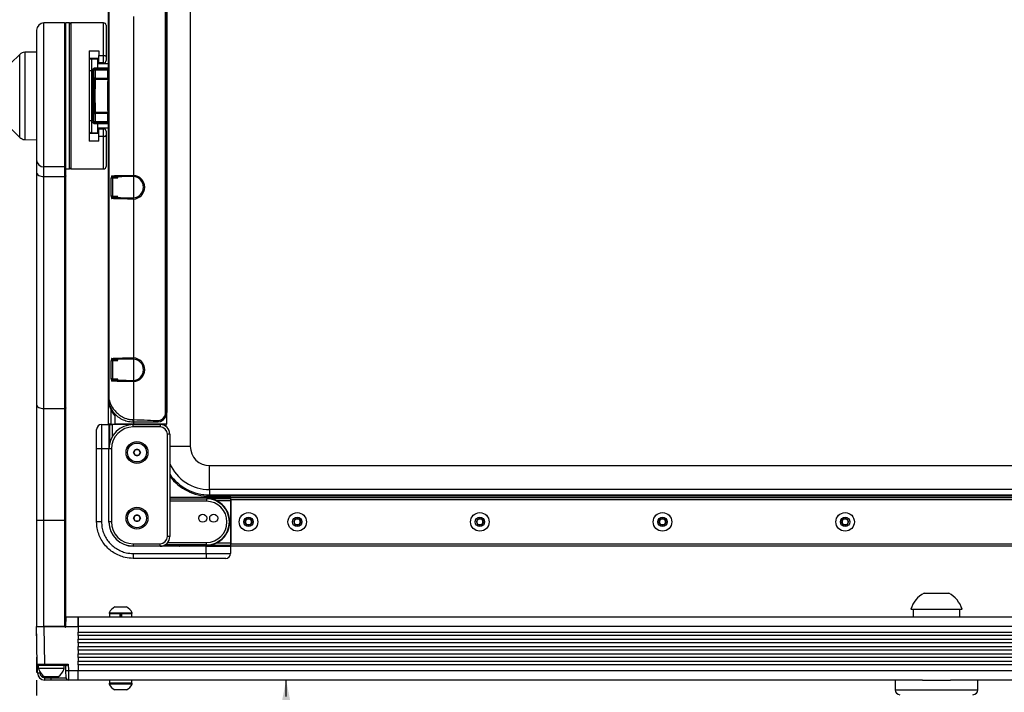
# Model space of a CAD drawing. Header units: millimetres. Extents: x 9 to 583, y 10 to 410.
# Tile 59 of 122: x 54 to 135, y 279 to 334. Entities that reach past the tile are written whole.
import ezdxf

# ---------------------------------------------------------------- set-up
doc = ezdxf.new("R2010")
doc.units = ezdxf.units.MM
doc.linetypes.add('HIDDEN', pattern=[1.905, 1.27, -0.635])
doc.layers.add('DEFAULT_2', color=5, linetype='HIDDEN')
doc.styles.add('SLDTEXTSTYLE0', font='TXT', dxfattribs={"width": 0.605})
doc.dimstyles.new('SLDDIMSTYLE0', dxfattribs={"dimtxt": 5, "dimasz": 3, "dimexe": 0, "dimexo": 0.0625, "dimgap": 1.25, "dimtad": 1, "dimlfac": 5, "dimrnd": 1e-09, "dimzin": 12, "dimdsep": 46, "dimtxsty": 'SLDTEXTSTYLE0', "dimsah": 1, "dimcen": 0.09, "dimadec": 0, "dimazin": 3, "dimtfac": 1, "dimtofl": 0, "dimtmove": 0, "dimatfit": 3, "dimfxl": 0, "dimfrac": 2, "dimtolj": 1, "dimtzin": 12, "dimarcsym": 0})

# ---------------------------------------------------------------- blocks, each defined once
blk = doc.blocks.new('_D_11')
at = {"layer": 'DEFAULT_2'}
for p, q in [((76.286, 255.713), (76.286, 279.913)), ((126.896, 255.713), (75.286, 255.713))]:
    blk.add_line(p, q, dxfattribs=at)
for points in [[(76.286, 279.913), (75.686, 276.913), (76.886, 276.913)], [(76.286, 255.713), (76.886, 258.713), (75.686, 258.713)]]:
    blk.add_solid(points, dxfattribs=at)
at = {"layer": 'DEFAULT_2', "insert": (69.84, 262.663), "char_height": 5, "attachment_point": 1, "rotation": 90, "style": 'SLDTEXTSTYLE0'}
blk.add_mtext('121', dxfattribs=at)
blk = doc.blocks.new('_D_12')
at = {"layer": 'DEFAULT_2'}
for p, q in [((55.796, 283.713), (55.796, 244.713)), ((203.596, 283.713), (203.596, 244.713)), ((55.796, 245.713), (203.596, 245.713))]:
    blk.add_line(p, q, dxfattribs=at)
for points in [[(55.796, 245.713), (58.796, 245.113), (58.796, 246.313)], [(203.596, 245.713), (200.596, 246.313), (200.596, 245.113)]]:
    blk.add_solid(points, dxfattribs=at)
at = {"layer": 'DEFAULT_2', "insert": (123.967, 252.158), "char_height": 5, "attachment_point": 1, "style": 'SLDTEXTSTYLE0'}
blk.add_mtext('739', dxfattribs=at)

msp = doc.modelspace()

# ---------------------------------------------------------------- linework, layer by layer
at = {"color": 7, "linetype": 'Continuous', "lineweight": 25}
for p, q in [((68.4145, 356.7131), (68.4145, 299.1131)), ((61.6958, 300.9531), (61.6958, 354.8731)), ((66.4958, 300.9531), (66.4958, 354.8731)), ((66.3817, 301.9169), (66.3817, 353.9093)), ((66.4817, 353.9093), (66.4817, 301.9169)), ((61.7158, 302.9531), (61.7158, 352.8731)), ((61.7461, 302.9531), (61.7461, 352.8731)), ((66.4941, 302.9479), (66.4941, 352.8783)), ((63.7449, 334.441), (63.7449, 321.3852)), ((55.7958, 333.3131), (55.7958, 322.6643)), ((58.0958, 333.9131), (56.3958, 333.9131)), ((58.4958, 333.9131), (58.1958, 333.9131)), ((58.1958, 321.9759), (58.1958, 333.9131)), ((58.4958, 321.9131), (58.4958, 333.9131)), ((61.2958, 333.9131), (58.5958, 333.9131)), ((61.4958, 333.7131), (61.4958, 331.129)), ((60.0958, 331.6256), (60.8958, 331.6256)), ((60.0958, 331.6256), (60.0958, 324.2006)), ((60.8958, 331.6256), (60.8958, 331.2399)), ((54.403, 331.3204), (53.6747, 330.592)), ((55.7958, 331.5131), (54.8168, 331.496)), ((60.8958, 330.9781), (60.0958, 330.9781)), ((60.2958, 330.9631), (60.2958, 329.9631)), ((60.2958, 330.9631), (60.7958, 330.9631)), ((60.7958, 330.9631), (60.7958, 330.2118)), ((60.8958, 331.2399), (61.2958, 331.2399)), ((60.8958, 330.6181), (60.8958, 331.2399)), ((61.2958, 330.6181), (61.2958, 331.2399)), ((61.4958, 331.129), (61.4958, 330.8181)), ((60.2958, 329.9631), (60.0958, 329.9631)), ((60.2958, 329.9631), (60.2958, 325.8631)), ((60.4268, 329.9631), (60.2958, 329.9631)), ((60.4268, 325.8631), (60.4268, 329.9631)), ((60.4268, 329.9631), (60.4668, 329.9631)), ((60.4668, 329.9631), (60.4668, 325.8631)), ((60.5045, 330.0247), (60.4669, 330.0624)), ((60.5045, 329.3588), (60.5045, 330.0247)), ((60.6045, 330.0247), (60.5045, 330.0247)), ((60.5673, 330.2118), (60.7958, 330.2118)), ((60.5673, 330.2118), (60.5673, 330.1619)), ((60.7958, 330.1619), (60.5673, 330.1619)), ((60.5673, 330.1619), (60.6045, 330.1247)), ((60.6045, 330.1247), (61.6342, 330.1247)), ((60.6045, 330.0247), (60.6045, 330.1247)), ((60.6045, 330.0247), (60.6045, 329.3588)), ((61.6342, 330.0247), (60.6045, 330.0247)), ((60.7958, 330.5631), (61.6958, 330.5631)), ((60.7958, 330.2185), (61.5973, 330.2185)), ((60.7958, 330.2118), (60.7958, 330.1619)), ((60.7958, 330.1619), (60.7958, 330.1615)), ((61.5973, 330.1615), (60.7958, 330.1615)), ((61.2958, 330.6181), (60.8958, 330.6181)), ((61.5973, 330.2185), (61.5973, 330.1615)), ((61.6342, 330.1247), (61.5973, 330.1615)), ((61.6342, 330.1247), (61.6342, 330.0247)), ((61.6342, 329.3588), (61.6342, 330.0247)), ((60.6045, 329.3588), (60.5045, 329.3588)), ((60.6045, 329.2624), (60.6045, 329.3588)), ((60.6045, 329.3588), (61.6342, 329.3588)), ((61.6342, 329.2624), (60.6045, 329.2624)), ((61.6342, 329.3588), (61.6342, 329.2624)), ((60.5045, 325.8015), (60.5045, 326.4674)), ((60.5045, 326.4674), (60.6045, 326.4674)), ((60.6045, 326.5638), (61.6342, 326.5638)), ((60.6045, 326.5638), (60.6045, 326.4674)), ((60.6045, 326.4674), (60.6045, 325.8015)), ((61.6342, 326.4674), (60.6045, 326.4674)), ((61.6342, 326.4674), (61.6342, 326.5638)), ((61.6342, 325.8015), (61.6342, 326.4674)), ((53.6747, 325.2342), (54.403, 324.5058)), ((60.2958, 325.8631), (60.0958, 325.8631)), ((60.2958, 325.8631), (60.2958, 324.8631)), ((60.2958, 325.8631), (60.4268, 325.8631)), ((60.4268, 325.8631), (60.4668, 325.8631)), ((60.4669, 325.7639), (60.5045, 325.8015)), ((60.5045, 325.8015), (60.6045, 325.8015)), ((60.6045, 325.7015), (60.5673, 325.6643)), ((60.5673, 325.6144), (60.5673, 325.6643)), ((60.5673, 325.6643), (60.7958, 325.6643)), ((60.7958, 325.6144), (60.5673, 325.6144)), ((60.6045, 325.7015), (60.6045, 325.8015)), ((60.6045, 325.8015), (61.6342, 325.8015)), ((61.6342, 325.7015), (60.6045, 325.7015)), ((60.7958, 325.6647), (61.5973, 325.6647)), ((60.7958, 325.6647), (60.7958, 325.6643)), ((60.7958, 325.6643), (60.7958, 325.6144)), ((60.7958, 325.6144), (60.7958, 324.8631)), ((61.5973, 325.6077), (60.7958, 325.6077)), ((61.6958, 325.2631), (60.7958, 325.2631)), ((60.8958, 324.5863), (60.8958, 325.2081)), ((60.8958, 325.2081), (61.2958, 325.2081)), ((61.2958, 324.5863), (61.2958, 325.2081)), ((61.5973, 325.6647), (61.6342, 325.7015)), ((61.5973, 325.6647), (61.5973, 325.6077)), ((61.6342, 325.8015), (61.6342, 325.7015)), ((54.8168, 324.3302), (55.7958, 324.3131)), ((60.0958, 324.8481), (60.8958, 324.8481)), ((60.7958, 324.8631), (60.2958, 324.8631)), ((60.8958, 324.2006), (60.8958, 324.5863)), ((61.2958, 324.5863), (60.8958, 324.5863)), ((61.4958, 325.0081), (61.4958, 324.6972)), ((61.4958, 324.6972), (61.4958, 322.1131)), ((60.8958, 324.2006), (60.0958, 324.2006)), ((55.7958, 322.6643), (55.7958, 321.6284)), ((58.0958, 322.0811), (56.3958, 322.0811)), ((56.3958, 321.2843), (56.3958, 322.0811)), ((58.0958, 322.0811), (58.0958, 321.2843)), ((58.1958, 321.3416), (58.1958, 321.9759)), ((58.1958, 321.9131), (58.4958, 321.9131)), ((58.5958, 321.9131), (61.2958, 321.9131)), ((55.7958, 321.6284), (55.7958, 302.5655)), ((56.3958, 321.2843), (58.0958, 321.2843)), ((56.3958, 302.2214), (56.3958, 321.2843)), ((58.0958, 321.2843), (58.0958, 302.2214)), ((58.1958, 302.2788), (58.1958, 321.3416)), ((61.9254, 319.6782), (61.9254, 321.148)), ((62.0231, 321.148), (61.9254, 321.148)), ((62.0231, 321.148), (62.0231, 319.6782)), ((62.0693, 321.248), (62.4829, 321.248)), ((63.7399, 321.2853), (63.6958, 321.2864)), ((62.0231, 319.6782), (61.9254, 319.6782)), ((62.4829, 319.5782), (62.0693, 319.5782)), ((63.6958, 319.5398), (63.7399, 319.5409)), ((63.7449, 319.441), (63.7449, 306.3852)), ((61.9254, 304.6782), (61.9254, 306.148)), ((62.0231, 306.148), (61.9254, 306.148)), ((62.0231, 306.148), (62.0231, 304.6782)), ((62.0693, 306.248), (62.4829, 306.248)), ((63.7399, 306.2853), (63.6958, 306.2864)), ((62.0231, 304.6782), (61.9254, 304.6782)), ((62.4829, 304.5782), (62.0693, 304.5782)), ((63.6958, 304.5398), (63.7399, 304.5409)), ((63.7449, 304.441), (63.7449, 301.3139)), ((55.7958, 302.5655), (55.7958, 293.0442)), ((61.7158, 302.9531), (61.7461, 302.9531)), ((66.4976, 302.5001), (66.4941, 302.9479)), ((66.4976, 301.9009), (66.4976, 302.5001)), ((56.3958, 302.2214), (58.0958, 302.2214)), ((56.3958, 293.0442), (56.3958, 302.2214)), ((58.0958, 302.2214), (58.0958, 293.0442)), ((58.1958, 293.0442), (58.1958, 302.2788)), ((66.4817, 301.9169), (66.3817, 301.9169)), ((66.4817, 301.9169), (66.4976, 301.9009)), ((61.1247, 300.9131), (61.1247, 298.9131)), ((61.1247, 300.9131), (61.7285, 300.9131)), ((61.6958, 300.9131), (61.6958, 300.9531)), ((61.8958, 300.9531), (61.6958, 300.9531)), ((61.7285, 300.9131), (61.7285, 298.9131)), ((61.7285, 300.9131), (61.8022, 300.9131)), ((61.8022, 299.4241), (61.8022, 300.9131)), ((61.8022, 300.9131), (62.0021, 300.9131)), ((61.8958, 300.9531), (62.2108, 300.9531)), ((61.9958, 300.9531), (61.9958, 300.9131)), ((63.7358, 300.9131), (62.0021, 300.9131)), ((63.7076, 301.3138), (63.7449, 301.3139)), ((63.7449, 301.114), (63.7158, 301.114)), ((63.7158, 300.9531), (63.7449, 300.9531)), ((63.7358, 300.7131), (63.7358, 300.9131)), ((63.7358, 300.9131), (65.9358, 300.9131)), ((66.4958, 300.9531), (63.7449, 300.9531)), ((65.4758, 300.9531), (65.4758, 300.9131)), ((65.844, 301.1339), (65.8238, 301.2318)), ((65.9358, 300.9131), (65.9358, 300.7131)), ((60.7247, 298.9131), (60.7247, 300.5131)), ((65.9358, 300.7131), (63.7358, 300.7131)), ((66.5358, 291.7131), (66.5358, 300.1131)), ((66.7358, 300.1131), (66.5358, 300.1131)), ((66.7358, 300.1131), (66.7358, 291.7131)), ((61.7584, 299.2131), (61.7285, 299.2131)), ((61.1247, 298.9131), (60.7247, 298.9131)), ((60.7247, 292.9131), (60.7247, 298.9131)), ((61.1247, 298.9131), (61.1247, 292.9131)), ((61.7285, 298.9131), (61.1247, 298.9131)), ((61.7285, 292.9131), (61.7285, 298.9131)), ((61.7285, 298.6131), (61.7358, 298.6131)), ((61.7358, 292.9131), (61.7358, 298.9131)), ((61.9358, 298.9131), (61.7358, 298.9131)), ((61.9358, 298.9131), (61.9358, 292.9131)), ((63.7471, 298.6131), (63.8914, 298.8631)), ((63.8914, 298.3631), (63.7471, 298.6131)), ((63.8914, 298.8631), (64.1801, 298.8631)), ((64.1801, 298.8631), (64.3244, 298.6131)), ((64.3244, 298.6131), (64.1801, 298.3631)), ((64.1801, 298.3631), (63.8914, 298.3631)), ((69.9958, 295.5623), (69.9958, 297.5319)), ((69.9958, 297.5319), (189.3958, 297.5319)), ((189.3958, 295.5623), (69.9958, 295.5623)), ((69.9958, 295.5623), (69.9958, 295.1277)), ((71.7358, 294.9149), (66.7358, 294.9149)), ((71.7358, 294.9148), (66.7358, 294.9148)), ((66.7358, 294.8048), (69.7358, 294.8048)), ((69.7358, 294.6049), (66.7358, 294.6049)), ((69.7358, 294.8467), (71.7358, 294.8467)), ((69.7358, 294.8467), (69.7358, 294.8048)), ((69.7358, 294.8048), (69.7358, 294.6049)), ((69.9958, 295.1277), (189.3958, 295.1277)), ((69.9958, 295.0292), (69.9958, 295.1277)), ((189.3958, 295.0292), (69.9958, 295.0292)), ((71.7358, 294.6468), (70.5805, 294.6468)), ((71.7358, 294.9149), (71.7358, 294.9148)), ((71.7358, 294.9148), (71.7358, 294.9131)), ((71.7358, 294.9131), (187.6558, 294.9131)), ((71.7358, 294.7131), (71.7358, 294.9131)), ((187.6558, 294.7131), (71.7358, 294.7131)), ((71.7358, 294.7131), (71.7358, 291.1131)), ((71.7358, 291.1794), (71.7358, 294.6468)), ((55.7958, 293.0442), (56.3958, 293.0442)), ((55.7958, 293.0442), (55.7958, 284.3131)), ((56.3958, 293.0442), (58.0958, 293.0442)), ((56.3958, 284.3131), (56.3958, 293.0442)), ((58.1958, 293.0442), (58.0958, 293.0442)), ((58.0958, 293.0442), (58.0958, 284.3131)), ((58.1958, 284.3131), (58.1958, 293.0442)), ((61.1247, 292.9131), (60.7247, 292.9131)), ((61.7392, 292.8169), (61.7285, 292.9131)), ((61.9358, 292.9131), (61.7358, 292.9131)), ((63.7471, 293.2131), (63.8914, 293.4631)), ((63.8914, 292.9631), (63.7471, 293.2131)), ((63.8914, 293.4631), (64.1801, 293.4631)), ((64.1801, 292.9631), (63.8914, 292.9631)), ((64.1801, 293.4631), (64.3244, 293.2131)), ((64.3244, 293.2131), (64.1801, 292.9631)), ((72.9071, 292.9131), (73.0514, 293.1631)), ((73.0514, 292.6631), (72.9071, 292.9131)), ((73.0514, 293.1631), (73.3401, 293.1631)), ((73.3401, 293.1631), (73.4844, 292.9131)), ((73.4844, 292.9131), (73.3401, 292.6631)), ((76.9071, 292.9131), (77.0514, 293.1631)), ((77.0514, 292.6631), (76.9071, 292.9131)), ((77.0514, 293.1631), (77.3401, 293.1631)), ((77.3401, 293.1631), (77.4844, 292.9131)), ((77.4844, 292.9131), (77.3401, 292.6631)), ((91.9071, 292.9131), (92.0514, 293.1631)), ((92.0514, 292.6631), (91.9071, 292.9131)), ((92.0514, 293.1631), (92.3401, 293.1631)), ((92.3401, 293.1631), (92.4844, 292.9131)), ((92.4844, 292.9131), (92.3401, 292.6631)), ((106.9071, 292.9131), (107.0514, 293.1631)), ((107.0514, 292.6631), (106.9071, 292.9131)), ((107.0514, 293.1631), (107.3401, 293.1631)), ((107.3401, 293.1631), (107.4844, 292.9131)), ((107.4844, 292.9131), (107.3401, 292.6631)), ((121.9071, 292.9131), (122.0514, 293.1631)), ((122.0514, 292.6631), (121.9071, 292.9131)), ((122.0514, 293.1631), (122.3401, 293.1631)), ((122.3401, 293.1631), (122.4844, 292.9131)), ((122.4844, 292.9131), (122.3401, 292.6631)), ((73.3401, 292.6631), (73.0514, 292.6631)), ((77.3401, 292.6631), (77.0514, 292.6631)), ((92.3401, 292.6631), (92.0514, 292.6631)), ((107.3401, 292.6631), (107.0514, 292.6631)), ((122.3401, 292.6631), (122.0514, 292.6631)), ((66.7358, 291.7131), (66.5358, 291.7131)), ((69.7358, 291.0214), (69.7358, 291.2213)), ((70.5805, 291.1794), (71.7358, 291.1794)), ((63.7358, 290.9131), (63.7285, 290.9131)), ((63.7358, 291.1131), (63.7358, 290.9131)), ((63.7358, 291.1131), (65.9358, 291.1131)), ((65.9358, 290.9131), (63.7358, 290.9131)), ((63.7362, 290.3131), (63.7362, 289.9131)), ((63.7362, 290.3131), (69.7247, 290.3131)), ((65.9358, 290.9131), (65.9358, 291.1131)), ((69.7247, 290.9131), (65.9358, 290.9131)), ((66.1856, 290.9531), (67.5358, 290.9531)), ((69.4285, 290.9568), (69.4285, 290.9131)), ((70.0285, 290.957), (69.4333, 290.957)), ((69.7247, 290.3131), (69.7247, 290.9131)), ((69.7247, 290.9131), (71.7247, 290.9131)), ((69.7247, 290.3131), (69.7247, 289.9131)), ((69.7247, 290.3131), (71.7247, 290.3131)), ((69.7358, 290.9795), (69.7358, 291.0214)), ((71.7358, 290.9795), (69.7358, 290.9795)), ((70.0285, 290.957), (70.0281, 290.9575)), ((70.0285, 290.9131), (70.0285, 290.957)), ((71.7247, 290.9131), (71.7247, 290.3131)), ((71.7247, 290.8998), (71.7358, 290.8998)), ((71.7358, 291.1131), (187.6558, 291.1131)), ((71.7358, 290.9131), (71.7358, 291.1131)), ((71.7358, 290.8998), (71.7358, 290.9131)), ((187.6558, 290.9131), (71.7358, 290.9131)), ((71.7358, 290.8998), (71.7358, 290.8998)), ((69.7247, 289.9131), (63.7362, 289.9131)), ((71.3247, 289.9131), (69.7247, 289.9131)), ((128.6808, 287.0531), (129.6958, 287.0531)), ((129.6958, 287.0531), (130.7108, 287.0531)), ((62.2208, 285.9231), (62.6958, 285.9231)), ((62.6958, 285.9231), (63.1708, 285.9231)), ((127.5958, 285.7331), (129.6958, 285.7331)), ((127.7858, 285.7331), (127.7858, 285.1131)), ((129.6958, 285.7331), (131.7958, 285.7331)), ((131.6058, 285.1131), (131.6058, 285.7331)), ((58.1958, 284.3124), (58.2097, 285.1131)), ((58.2097, 285.1131), (59.1958, 285.1131)), ((59.1958, 285.1131), (169.5777, 285.1131)), ((59.1958, 284.3131), (59.1958, 285.1131)), ((59.1958, 285.1131), (59.1958, 284.2991)), ((61.7458, 285.4491), (61.7458, 285.3731)), ((61.7458, 285.4491), (62.6958, 285.4491)), ((61.7458, 285.3731), (62.6958, 285.3731)), ((61.7758, 285.3731), (61.7758, 285.1131)), ((62.6236, 285.3731), (62.6236, 285.1131)), ((62.6558, 285.1131), (62.6558, 285.3596)), ((62.6958, 285.4491), (63.6458, 285.4491)), ((62.6958, 285.3731), (63.6458, 285.3731)), ((62.7358, 285.1131), (62.7358, 285.3596)), ((62.768, 285.3731), (62.768, 285.1131)), ((63.6158, 285.1131), (63.6158, 285.3731)), ((63.6458, 285.3731), (63.6458, 285.4491)), ((55.7958, 284.3131), (56.3958, 284.3131)), ((55.8499, 281.2114), (55.7958, 284.3131)), ((55.7958, 284.3131), (56.3957, 284.3131)), ((56.3957, 284.3131), (56.4498, 281.2114)), ((58.0665, 284.3131), (56.3957, 284.3131)), ((56.3958, 284.3131), (58.0958, 284.3131)), ((58.0958, 284.3131), (58.1958, 284.3131)), ((58.0958, 284.3131), (58.0958, 284.3122)), ((58.1358, 284.2731), (58.1558, 284.2731)), ((58.1958, 284.3124), (58.1933, 284.2991)), ((59.1958, 284.2991), (58.1933, 284.2991)), ((200.1958, 284.3131), (59.1958, 284.3131)), ((59.1958, 284.3131), (59.1958, 283.8631)), ((59.1958, 283.5631), (59.1958, 283.8631)), ((59.1958, 283.8631), (200.1958, 283.8631)), ((200.1958, 283.5631), (59.1958, 283.5631)), ((59.1958, 283.5631), (59.1958, 283.2631)), ((59.1958, 283.2631), (200.1958, 283.2631)), ((59.1958, 282.9631), (59.1958, 283.2631)), ((200.1958, 282.9631), (59.1958, 282.9631)), ((59.1958, 282.9631), (59.1958, 282.6631)), ((59.1958, 282.6631), (200.1958, 282.6631)), ((59.1958, 282.3631), (59.1958, 282.6631)), ((200.1958, 282.3631), (59.1958, 282.3631)), ((59.1958, 282.3631), (59.1958, 282.0631)), ((59.1958, 282.0631), (200.1958, 282.0631)), ((59.1958, 281.7631), (59.1958, 282.0631)), ((200.1958, 281.7631), (59.1958, 281.7631)), ((59.1958, 281.7631), (59.1958, 281.4631)), ((59.1958, 281.1631), (59.1958, 281.4631)), ((59.1958, 281.4631), (200.1958, 281.4631)), ((55.8623, 280.5026), (55.8499, 281.2114)), ((55.9278, 281.1131), (55.9278, 280.8531)), ((55.9499, 281.1131), (55.9278, 281.1131)), ((58.0638, 280.8531), (55.9278, 280.8531)), ((56.4498, 281.1131), (55.9499, 281.1131)), ((56.4498, 281.2114), (58.394, 281.2114)), ((56.4498, 281.1131), (56.4498, 281.2114)), ((56.7795, 281.1131), (56.4498, 281.1131)), ((57.212, 281.1131), (56.7795, 281.1131)), ((58.2236, 281.1131), (57.212, 281.1131)), ((58.203, 280.6991), (58.1958, 281.1131)), ((58.2133, 280.1096), (58.203, 280.6991)), ((58.394, 281.2114), (58.403, 280.6991)), ((58.403, 280.6991), (59.1958, 280.6991)), ((58.403, 280.6991), (58.4133, 279.9131)), ((200.1958, 281.1631), (59.1958, 281.1631)), ((59.1958, 281.1631), (59.1958, 280.7131)), ((59.1958, 280.7131), (200.1958, 280.7131)), ((59.1958, 279.9131), (59.1958, 280.7131)), ((57.5538, 280.1931), (56.4378, 280.1931)), ((56.4622, 280.1096), (56.9958, 280.1096)), ((56.4622, 279.9131), (56.4622, 280.1096)), ((56.9958, 279.9131), (56.4622, 279.9131)), ((56.9958, 280.1096), (58.2133, 280.1096)), ((56.9958, 279.9131), (56.9958, 280.1096)), ((58.4133, 279.9131), (56.9958, 279.9131)), ((59.1958, 279.9131), (58.4133, 279.9131)), ((128.5469, 279.9131), (59.1958, 279.9131)), ((61.7758, 279.9131), (61.7758, 279.6531)), ((63.6158, 279.6531), (63.6158, 279.9131)), ((126.2958, 279.9131), (126.2958, 279.1131)), ((128.5469, 279.9131), (130.8447, 279.9131)), ((200.1958, 279.9131), (130.8447, 279.9131)), ((133.0958, 279.1131), (133.0958, 279.9131)), ((61.7458, 279.6531), (61.7458, 279.5771)), ((63.6458, 279.6531), (61.7458, 279.6531)), ((63.6458, 279.5771), (61.7458, 279.5771)), ((63.1708, 279.1031), (62.2208, 279.1031)), ((63.6458, 279.5771), (63.6458, 279.6531))]:
    msp.add_line(p, q, dxfattribs=at)
at = {"color": 8, "linetype": 'Continuous', "lineweight": 25}
for p, q in [((56.3958, 322.0811), (56.3958, 333.9131)), ((58.0958, 333.9131), (58.0958, 322.0811)), ((58.5958, 333.9131), (58.5958, 321.9131)), ((61.2958, 331.2399), (61.2958, 333.9131)), ((54.403, 324.5058), (54.403, 331.3204)), ((54.8168, 331.496), (54.8168, 324.3302)), ((61.6958, 330.0247), (61.6342, 330.0247)), ((61.6958, 329.3588), (61.6342, 329.3588)), ((61.6342, 326.4674), (61.6958, 326.4674)), ((61.6342, 325.8015), (61.6958, 325.8015)), ((61.2958, 321.9131), (61.2958, 324.5863)), ((62.4575, 321.148), (62.0231, 321.148)), ((63.6958, 321.2794), (63.6958, 321.2864)), ((63.7449, 321.278), (63.7449, 319.5482)), ((62.0231, 319.6782), (62.4575, 319.6782)), ((63.6958, 319.5468), (63.6958, 319.5398)), ((62.4575, 306.148), (62.0231, 306.148)), ((63.6958, 306.2794), (63.6958, 306.2864)), ((63.7449, 306.278), (63.7449, 304.5482)), ((62.0231, 304.6782), (62.4575, 304.6782)), ((63.6958, 304.5468), (63.6958, 304.5398)), ((61.8958, 302.1239), (61.8958, 300.9531)), ((62.2458, 300.9531), (62.2458, 301.6412)), ((61.7958, 300.9531), (61.7958, 300.9131)), ((62.0021, 300.9131), (62.0021, 299.9103)), ((62.0582, 300.9131), (62.0582, 300.9531)), ((62.1581, 300.9531), (62.1581, 300.9131)), ((63.7158, 301.114), (63.7158, 301.1032)), ((63.7449, 301.1033), (63.7449, 300.9531)), ((65.3134, 300.9131), (65.3134, 300.9531)), ((65.4134, 300.9531), (65.4134, 300.9131)), ((65.6963, 301.1033), (65.6829, 301.1167)), ((65.9119, 300.9131), (65.9119, 300.9531)), ((66.0103, 300.9531), (66.0103, 300.9096)), ((66.4449, 300.7302), (66.4449, 300.9531)), ((68.4145, 299.1131), (66.7358, 299.1131)), ((66.5668, 291.2213), (69.7358, 291.2213)), ((69.7358, 291.0214), (66.3377, 291.0214)), ((71.7247, 290.8998), (71.7358, 290.8998)), ((62.7358, 285.3331), (62.6558, 285.3331)), ((58.0956, 284.3006), (58.0958, 284.3122)), ((56.061, 280.5736), (56.0623, 280.5026)), ((56.9958, 280.1931), (56.9958, 280.1096)), ((126.2958, 279.1131), (133.0958, 279.1131))]:
    msp.add_line(p, q, dxfattribs=at)
at = {"color": 7, "linetype": 'Continuous', "lineweight": 25, "flags": 128}
for points in [[(61.2958, 331.2399), (61.3348, 331.2378), (61.3723, 331.2315), (61.4069, 331.2212), (61.4372, 331.2074), (61.4621, 331.1906), (61.4805, 331.1714), (61.4919, 331.1506), (61.4958, 331.129)], [(61.2958, 324.5863), (61.3348, 324.5885), (61.3723, 324.5948), (61.4069, 324.605), (61.4372, 324.6188), (61.4621, 324.6356), (61.4805, 324.6548), (61.4919, 324.6756), (61.4958, 324.6972)], [(55.7958, 321.6284), (55.8073, 321.5613), (55.8414, 321.4967), (55.8969, 321.4372), (55.9715, 321.3851), (56.0624, 321.3423), (56.1662, 321.3105), (56.2787, 321.2909), (56.3958, 321.2843)], [(58.1958, 321.3416), (58.1939, 321.3304), (58.1882, 321.3197), (58.1789, 321.3098), (58.1665, 321.3011), (58.1513, 321.2939), (58.134, 321.2886), (58.1153, 321.2854), (58.0958, 321.2843)], [(55.7958, 302.5655), (55.8073, 302.4984), (55.8414, 302.4338), (55.8969, 302.3743), (55.9715, 302.3222), (56.0624, 302.2794), (56.1662, 302.2476), (56.2787, 302.228), (56.3958, 302.2214)], [(58.1958, 302.2788), (58.1939, 302.2676), (58.1882, 302.2568), (58.1789, 302.2469), (58.1665, 302.2382), (58.1513, 302.2311), (58.134, 302.2258), (58.1153, 302.2225), (58.0958, 302.2214)]]:
    msp.add_lwpolyline(points, dxfattribs=at)
at = {"color": 7, "linetype": 'Continuous', "lineweight": 25}
for centre, radius in [((64.0358, 298.6131), 0.9), ((64.0358, 298.6131), 0.78), ((64.0358, 293.2131), 0.9), ((64.0358, 293.2131), 0.78), ((69.4358, 293.2131), 0.33), ((70.3358, 293.2131), 0.33), ((73.1958, 292.9131), 0.76), ((77.1958, 292.9131), 0.76), ((92.1958, 292.9131), 0.76), ((107.1958, 292.9131), 0.76), ((122.1958, 292.9131), 0.76), ((73.1958, 292.9131), 0.38), ((77.1958, 292.9131), 0.38), ((92.1958, 292.9131), 0.38), ((107.1958, 292.9131), 0.38), ((122.1958, 292.9131), 0.38)]:
    msp.add_circle(centre, radius, dxfattribs=at)
for centre, radius, start, end in [((56.3958, 333.3131), 0.6, 90, 180), ((58.0958, 333.8131), 0.1, 0, 90), ((58.5958, 333.8131), 0.1, 90, 180), ((61.2958, 333.7131), 0.2, 0, 90), ((54.8273, 330.8961), 0.6, 91, 135), ((60.2958, 330.7631), 0.2, 90, 180), ((61.2958, 330.8181), 0.2, 270, 0), ((60.4364, 329.9627), 0.1043, 72.980353, 95.213954), ((60.6046, 330.0247), 0.1, 90.020437, 179.979563), ((60.6033, 329.3612), 0.0988, 181.383043, 270.721001), ((60.6033, 326.465), 0.0988, 89.278999, 178.616957), ((60.4364, 325.8636), 0.1043, 264.786046, 287.019647), ((60.6046, 325.8016), 0.1, 180.020437, 269.979563), ((61.2958, 325.0081), 0.2, 0, 90), ((54.8273, 324.9301), 0.6, 225, 269), ((60.2958, 325.0631), 0.2, 180, 270), ((56.3875, 322.6728), 0.5918, 180.825012, 270.801911), ((58.0972, 322.1797), 0.0986, 269.198089, 359.174988), ((58.5958, 322.0131), 0.1, 180, 270), ((61.2958, 322.1131), 0.2, 270, 0), ((62.0713, 321.347), 0.099, 179.429736, 268.835226), ((64.126, 321.3625), 0.4369, 176.868398, 190.033204), ((63.6958, 320.4131), 0.8733, 272.894828, 87.105172), ((63.6958, 320.4131), 0.9733, 272.894828, 87.105172), ((62.0713, 319.4792), 0.099, 91.164774, 180.570264), ((64.126, 319.4637), 0.4369, 169.966796, 183.131602), ((62.0713, 306.347), 0.099, 179.429736, 268.835226), ((64.126, 306.3625), 0.4369, 176.868398, 190.033204), ((63.6958, 305.4131), 0.8733, 272.894828, 87.105172), ((63.6958, 305.4131), 0.9733, 272.894828, 87.105172), ((62.0713, 304.4792), 0.099, 91.164774, 180.570264), ((64.126, 304.4637), 0.4369, 169.966796, 183.131602), ((63.7158, 302.9531), 2, 180, 221.396428), ((61.1247, 300.5131), 0.4, 90, 180), ((63.7358, 298.9131), 2, 90, 180), ((65.9358, 300.1131), 0.8, 0, 90), ((63.7358, 298.9131), 1.8, 90, 180), ((65.9358, 300.1131), 0.6, 0, 90), ((64.0358, 298.6131), 0.25, 150, 210), ((64.0358, 298.6131), 0.25, 90, 150), ((64.0358, 298.6131), 0.25, 210, 270), ((64.0358, 298.6131), 0.25, 30, 90), ((64.0358, 298.6131), 0.25, 270, 330), ((64.0358, 298.6131), 0.25, 330, 30), ((69.9958, 299.1131), 1.5812, 180, 270), ((69.9958, 299.1131), 3.9854, 215.116942, 270), ((69.7358, 292.9131), 1.8917, 270, 90), ((69.7358, 292.9131), 1.6918, 270, 90), ((69.7358, 292.9131), 1.9285, 295.97657, 64.02343), ((63.7358, 292.9131), 2, 180, 270), ((63.7358, 292.9131), 1.8, 180, 270), ((64.0358, 293.2131), 0.25, 150, 210), ((64.0358, 293.2131), 0.25, 90, 150), ((64.0358, 293.2131), 0.25, 210, 270), ((64.0358, 293.2131), 0.25, 30, 90), ((64.0358, 293.2131), 0.25, 270, 330), ((64.0358, 293.2131), 0.25, 330, 30), ((73.1958, 292.9131), 0.25, 150, 210), ((73.1958, 292.9131), 0.25, 90, 150), ((73.1958, 292.9131), 0.25, 210, 270), ((73.1958, 292.9131), 0.25, 30, 90), ((73.1958, 292.9131), 0.25, 270, 330), ((73.1958, 292.9131), 0.25, 330, 30), ((77.1958, 292.9131), 0.25, 150, 210), ((77.1958, 292.9131), 0.25, 90, 150), ((77.1958, 292.9131), 0.25, 210, 270), ((77.1958, 292.9131), 0.25, 30, 90), ((77.1958, 292.9131), 0.25, 270, 330), ((77.1958, 292.9131), 0.25, 330, 30), ((92.1958, 292.9131), 0.25, 150, 210), ((92.1958, 292.9131), 0.25, 90, 150), ((92.1958, 292.9131), 0.25, 210, 270), ((92.1958, 292.9131), 0.25, 30, 90), ((92.1958, 292.9131), 0.25, 270, 330), ((92.1958, 292.9131), 0.25, 330, 30), ((107.1958, 292.9131), 0.25, 150, 210), ((107.1958, 292.9131), 0.25, 90, 150), ((107.1958, 292.9131), 0.25, 210, 270), ((107.1958, 292.9131), 0.25, 30, 90), ((107.1958, 292.9131), 0.25, 270, 330), ((107.1958, 292.9131), 0.25, 330, 30), ((122.1958, 292.9131), 0.25, 150, 210), ((122.1958, 292.9131), 0.25, 90, 150), ((122.1958, 292.9131), 0.25, 210, 270), ((122.1958, 292.9131), 0.25, 30, 90), ((122.1958, 292.9131), 0.25, 270, 330), ((122.1958, 292.9131), 0.25, 330, 30), ((65.9358, 291.7131), 0.6, 270, 0), ((65.9358, 291.7131), 0.8, 270, 0), ((67.4958, 290.9531), 0.04, 270, 0), ((71.3247, 290.3131), 0.4, 270, 0), ((129.6958, 285.1129), 2.1897, 117.615737, 163.545926), ((129.6958, 285.1129), 2.1897, 16.454074, 62.384263), ((62.6958, 284.9721), 1.063, 116.540871, 153.33838), ((62.6958, 284.9721), 1.063, 26.66162, 63.459129), ((58.0665, 284.2731), 0.04, 30, 90), ((58.1358, 284.3131), 0.04, 210, 270), ((58.1558, 284.3131), 0.04, 270, 339.570895), ((55.9499, 281.2131), 0.1, 181, 270), ((56.9958, 281.1225), 1.084, 194.387266, 239.018444), ((56.9958, 281.1225), 1.084, 300.981556, 345.612734), ((58.303, 283.5647), 2.8673, 268.001617, 271.998383), ((55.9623, 283.3681), 2.8673, 268.001617, 271.998383), ((56.4622, 280.5131), 0.6, 181, 270), ((56.4622, 280.5096), 0.4, 181, 270), ((58.4133, 280.1131), 0.2, 181, 270), ((62.6958, 280.0541), 1.063, 206.66162, 243.459129), ((62.6958, 280.0541), 1.063, 296.540871, 333.33838), ((126.6958, 279.1131), 0.4, 180, 270), ((132.6958, 279.1131), 0.4, 270, 0)]:
    msp.add_arc(centre, radius, start, end, dxfattribs=at)
at = {"color": 8, "linetype": 'Continuous', "lineweight": 25}
for centre, radius, start, end in [((61.6342, 330.0247), 0.1, 59.887159, 90.018661), ((61.6349, 329.3642), 0.1018, 269.58229, 306.716796), ((61.6349, 326.462), 0.1018, 53.283204, 90.41771), ((61.6342, 325.8015), 0.1, 269.981344, 299.950599), ((69.9958, 299.1131), 3.5508, 203.351299, 270), ((69.9958, 299.1131), 4.0839, 217.036247, 270)]:
    msp.add_arc(centre, radius, start, end, dxfattribs=at)
at = {"color": 7, "linetype": 'Continuous', "lineweight": 25}
for centre, major_axis, ratio, start_param, end_param in [((60.4435, 329.9631), (0, 1), 0.0167569, 1.4672369, 1.5707963), ((60.4835, 329.9631), (0, 0.96), 0.0174551, 1.4672369, 1.5707963), ((60.5115, 327.9131), (0, 1.5), 0.0174551, 0.2699328, 2.8716599), ((60.6115, 327.9131), (0, 1.4), 0.0187019, 0.2699328, 2.8716599), ((61.6411, 327.9131), (0, 1.4), 0.0187019, 0.2699328, 2.8716599), ((60.4435, 325.8631), (0, 1), 0.0167569, 1.5707963, 1.6743557), ((60.4835, 325.8631), (0, 0.96), 0.0174551, 1.5707963, 1.6743557), ((65.6813, 301.9177), (-0.4956, 0.4956), 0.9987828, 2.5604376, 3.9263818), ((65.6813, 301.9177), (-0.5662, 0.5662), 0.9990866, 2.5604376, 3.9263818), ((65.6979, 301.9012), (-0.1282, 0.7902), 0.9990378, 4.4834632, 4.5513919), ((65.7358, 290.9532), (0.7938, 0), 0.0261859, 6.280084, 7.1808627), ((69.7358, 290.9529), (0.3401, 0), 0.0261949, 5.7495637, 9.8677898), ((56.45, 281.2131), (0.6001, 0.0017), 0.0029077, 3.1416349, 4.7121267), ((56.9958, 280.8531), (0, 1.8498), 0.5773503, 4.712389, 4.8534094), ((56.9958, 281.1131), (0, 1.8498), 0.5773503, 4.6420543, 4.712389)]:
    msp.add_ellipse(centre, major_axis=major_axis, ratio=ratio, start_param=start_param, end_param=end_param, dxfattribs=at)
for points, knots in [([(60.4269, 330.0665), (60.4277, 330.0778), (60.4296, 330.1055), (60.4471, 330.1465), (60.479, 330.1827), (60.5205, 330.2071), (60.5518, 330.2103), (60.5673, 330.2118)], [0, 0, 0, 0, 0.15104419, 0.3718232, 0.58603444, 0.79384531, 1, 1, 1, 1]), ([(60.5673, 330.1619), (60.5562, 330.1608), (60.5339, 330.1587), (60.5043, 330.142), (60.4815, 330.1174), (60.4688, 330.0892), (60.4674, 330.0701), (60.4669, 330.0624)], [0, 0, 0, 0, 0.2091613, 0.4192656, 0.6338327, 0.8520792, 1, 1, 1, 1]), ([(61.5973, 330.2185), (61.6122, 330.217), (61.642, 330.214), (61.6752, 330.1952), (61.691, 330.1798), (61.6964, 330.1745)], [0, 0, 0, 0, 0.3925481, 0.7903275, 1, 1, 1, 1]), ([(61.6958, 330.0686), (61.6952, 330.0756), (61.6936, 330.0942), (61.6801, 330.1204), (61.6577, 330.1433), (61.6293, 330.1585), (61.608, 330.1605), (61.5973, 330.1615)], [0, 0, 0, 0, 0.1394185, 0.3721266, 0.590104, 0.796129, 1, 1, 1, 1]), ([(60.5673, 325.6144), (60.5573, 325.615), (60.5312, 325.6168), (60.4915, 325.6342), (60.4558, 325.6673), (60.4316, 325.7107), (60.4285, 325.7434), (60.4269, 325.7597)], [0, 0, 0, 0, 0.133098, 0.3470859, 0.5639775, 0.7810508, 1, 1, 1, 1]), ([(60.4669, 325.7639), (60.468, 325.7526), (60.4703, 325.7301), (60.4877, 325.7004), (60.5132, 325.6778), (60.5415, 325.666), (60.5602, 325.6648), (60.5673, 325.6643)], [0, 0, 0, 0, 0.2147158, 0.4301842, 0.6481975, 0.8649454, 1, 1, 1, 1]), ([(61.5973, 325.6647), (61.608, 325.6657), (61.6293, 325.6677), (61.6577, 325.6829), (61.6801, 325.7058), (61.6936, 325.732), (61.6952, 325.7506), (61.6958, 325.7576)], [0, 0, 0, 0, 0.203871, 0.409896, 0.6278734, 0.8605815, 1, 1, 1, 1]), ([(61.6964, 325.6517), (61.691, 325.6464), (61.6752, 325.631), (61.642, 325.6122), (61.6122, 325.6092), (61.5973, 325.6077)], [0, 0, 0, 0, 0.20967246, 0.60745187, 1, 1, 1, 1]), ([(61.9723, 321.348), (61.9684, 321.3467), (61.959, 321.3435), (61.9457, 321.3185), (61.9344, 321.2733), (61.9269, 321.2143), (61.9259, 321.1701), (61.9254, 321.148)], [0, 0, 0, 0, 0.1513996, 0.3694396, 0.58176949, 0.7911582, 1, 1, 1, 1]), ([(61.9723, 321.348), (61.9728, 321.348), (62.0326, 321.3521), (62.1757, 321.3602), (62.4375, 321.3697), (62.7124, 321.3766), (62.9816, 321.3815), (63.3072, 321.3853), (63.573, 321.3861), (63.6897, 321.3864)], [0, 0, 0, 0, 0.00205352, 0.24468781, 0.48673433, 0.610616, 0.73420115, 0.88318438, 1, 1, 1, 1]), ([(62.0231, 321.148), (62.0236, 321.1591), (62.0245, 321.1814), (62.032, 321.2109), (62.0433, 321.2334), (62.0563, 321.2458), (62.0655, 321.2473), (62.0693, 321.248)], [0, 0, 0, 0, 0.2027699, 0.4084436, 0.620975, 0.8435556, 1, 1, 1, 1]), ([(63.6958, 321.2864), (63.5907, 321.2861), (63.3472, 321.2853), (63.045, 321.2814), (62.7898, 321.2766), (62.5235, 321.2696), (62.264, 321.2601), (62.1342, 321.252), (62.0693, 321.248)], [0, 0, 0, 0, 0.109742, 0.25425966, 0.37806804, 0.50218589, 0.75078225, 1, 1, 1, 1]), ([(63.6897, 321.3864), (63.7081, 321.3862), (63.7265, 321.386), (63.7449, 321.3852), (63.7449, 321.3852)], [0, 0, 0, 0, 0.9997827, 1, 1, 1, 1]), ([(61.9254, 319.6782), (61.9256, 319.6663), (61.926, 319.6317), (61.9307, 319.5765), (61.9408, 319.5232), (61.9551, 319.4863), (61.9665, 319.4809), (61.9723, 319.4782)], [0, 0, 0, 0, 0.1135649, 0.3275409, 0.5481507, 0.7737717, 1, 1, 1, 1]), ([(63.6897, 319.4398), (63.573, 319.4401), (63.3072, 319.4409), (62.9816, 319.4447), (62.7125, 319.4496), (62.5309, 319.4542), (62.2864, 319.4617), (62.107, 319.4696), (62.0005, 319.4764), (61.9723, 319.4782)], [0, 0, 0, 0, 0.11681998, 0.26580878, 0.38939854, 0.51328484, 0.58857976, 0.89104873, 1, 1, 1, 1]), ([(62.0693, 319.5782), (62.0636, 319.5796), (62.0525, 319.5822), (62.0384, 319.6004), (62.0283, 319.6271), (62.0237, 319.6549), (62.0232, 319.6722), (62.0231, 319.6782)], [0, 0, 0, 0, 0.2333021, 0.4620432, 0.6810414, 0.8898656, 1, 1, 1, 1]), ([(62.0693, 319.5782), (62.0698, 319.5782), (62.1284, 319.5741), (62.2684, 319.5661), (62.5236, 319.5566), (62.7899, 319.5497), (63.045, 319.5448), (63.3472, 319.5409), (63.5907, 319.5401), (63.6958, 319.5398)], [0, 0, 0, 0, 0.0021117, 0.2502706, 0.4978161, 0.6219335, 0.7457414, 0.8902584, 1, 1, 1, 1]), ([(63.7449, 319.441), (63.7449, 319.441), (63.7265, 319.4402), (63.7081, 319.44), (63.6897, 319.4398)], [0, 0, 0, 0, 0.0002173, 1, 1, 1, 1]), ([(61.9723, 306.348), (61.9684, 306.3467), (61.959, 306.3435), (61.9457, 306.3185), (61.9344, 306.2733), (61.9269, 306.2143), (61.9259, 306.1701), (61.9254, 306.148)], [0, 0, 0, 0, 0.1513996, 0.3694396, 0.5817695, 0.7911582, 1, 1, 1, 1]), ([(61.9723, 306.348), (61.9728, 306.348), (62.0326, 306.3521), (62.1757, 306.3602), (62.4375, 306.3697), (62.7124, 306.3766), (62.9816, 306.3815), (63.3072, 306.3853), (63.573, 306.3861), (63.6897, 306.3864)], [0, 0, 0, 0, 0.0020535, 0.2446878, 0.4867343, 0.610616, 0.7342012, 0.8831844, 1, 1, 1, 1]), ([(62.0231, 306.148), (62.0236, 306.1591), (62.0245, 306.1814), (62.032, 306.2109), (62.0433, 306.2334), (62.0563, 306.2458), (62.0655, 306.2473), (62.0693, 306.248)], [0, 0, 0, 0, 0.2027699, 0.4084436, 0.620975, 0.8435556, 1, 1, 1, 1]), ([(63.6958, 306.2864), (63.5907, 306.2861), (63.3472, 306.2853), (63.045, 306.2814), (62.7898, 306.2766), (62.5235, 306.2696), (62.264, 306.2601), (62.1342, 306.252), (62.0693, 306.248)], [0, 0, 0, 0, 0.109742, 0.2542597, 0.378068, 0.5021859, 0.7507823, 1, 1, 1, 1]), ([(63.6897, 306.3864), (63.7081, 306.3862), (63.7265, 306.386), (63.7449, 306.3852), (63.7449, 306.3852)], [0, 0, 0, 0, 0.9997827, 1, 1, 1, 1]), ([(61.9254, 304.6782), (61.9256, 304.6663), (61.926, 304.6317), (61.9307, 304.5765), (61.9408, 304.5232), (61.9551, 304.4863), (61.9665, 304.4809), (61.9723, 304.4782)], [0, 0, 0, 0, 0.1135649, 0.3275409, 0.5481507, 0.7737717, 1, 1, 1, 1]), ([(63.6897, 304.4398), (63.573, 304.4401), (63.3072, 304.4409), (62.9816, 304.4447), (62.7125, 304.4496), (62.5309, 304.4542), (62.2864, 304.4617), (62.107, 304.4696), (62.0005, 304.4764), (61.9723, 304.4782)], [0, 0, 0, 0, 0.11682, 0.2658088, 0.3893985, 0.5132848, 0.5885798, 0.8910487, 1, 1, 1, 1]), ([(62.0693, 304.5782), (62.0636, 304.5796), (62.0525, 304.5822), (62.0384, 304.6004), (62.0283, 304.6271), (62.0237, 304.6549), (62.0232, 304.6722), (62.0231, 304.6782)], [0, 0, 0, 0, 0.23330207, 0.46204315, 0.68104142, 0.8898656, 1, 1, 1, 1]), ([(62.0693, 304.5782), (62.0698, 304.5782), (62.1284, 304.5741), (62.2684, 304.5661), (62.5236, 304.5566), (62.7899, 304.5497), (63.045, 304.5448), (63.3472, 304.5409), (63.5907, 304.5401), (63.6958, 304.5398)], [0, 0, 0, 0, 0.0021117, 0.2502706, 0.4978161, 0.6219335, 0.7457414, 0.8902584, 1, 1, 1, 1]), ([(63.7449, 304.441), (63.7449, 304.441), (63.7265, 304.4402), (63.7081, 304.44), (63.6897, 304.4398)], [0, 0, 0, 0, 0.0002173, 1, 1, 1, 1]), ([(61.7461, 302.9531), (61.7771, 302.8244), (61.8385, 302.5688), (62.1025, 302.1782), (62.4162, 301.8409), (62.7236, 301.5937), (63.0712, 301.4179), (63.4204, 301.3281), (63.6133, 301.3185), (63.7076, 301.3139)], [0, 0, 0, 0, 0.2570509, 0.51050419, 0.63590883, 0.76102669, 0.88392759, 0.9432936, 1, 1, 1, 1]), ([(63.7158, 301.114), (63.6343, 301.1169), (63.4613, 301.123), (63.2282, 301.1691), (63.0204, 301.2327), (62.8617, 301.3002), (62.737, 301.3645), (62.6376, 301.4234), (62.5464, 301.4846), (62.4619, 301.5483), (62.3815, 301.6157), (62.3256, 301.6681), (62.2547, 301.7393), (62.1792, 301.8229), (62.0822, 301.9506), (61.9996, 302.0802), (61.9143, 302.2424), (61.8354, 302.4403), (61.7695, 302.6878), (61.7541, 302.8629), (61.7461, 302.9531)], [0, 0, 0, 0, 0.0501672, 0.1065105, 0.1649525, 0.2249023, 0.2648908, 0.3055224, 0.347656, 0.3874509, 0.4278327, 0.4719527, 0.4794531, 0.5491494, 0.6079063, 0.6712077, 0.7289068, 0.8167317, 0.9055301, 1, 1, 1, 1]), ([(63.7449, 300.9531), (63.688, 300.9531), (63.5456, 300.9531), (63.3164, 300.9531), (63.0591, 300.9531), (62.8026, 300.9531), (62.5765, 300.9531), (62.403, 300.9531), (62.2865, 300.9531), (62.2593, 300.9531), (62.2458, 300.9531)], [0, 0, 0, 0, 0.0429458, 0.1073399, 0.2029819, 0.3301774, 0.48309, 0.6524907, 0.8279869, 1, 1, 1, 1]), ([(63.7076, 301.3138), (63.7078, 301.2892), (63.7081, 301.238), (63.71, 301.1715), (63.7127, 301.1248), (63.7148, 301.1175), (63.7158, 301.114)], [0, 0, 0, 0, 0.2405537, 0.5, 0.7594463, 1, 1, 1, 1]), ([(63.7449, 301.3139), (64.1331, 301.3033), (64.8264, 301.2844), (65.5189, 301.2479), (65.8238, 301.2318)], [0, 0, 0, 0, 0.5598302, 1, 1, 1, 1]), ([(63.7449, 301.3139), (63.7449, 301.2892), (63.7449, 301.238), (63.7449, 301.1716), (63.7449, 301.1248), (63.7449, 301.1175), (63.7449, 301.114)], [0, 0, 0, 0, 0.2405541, 0.5, 0.7594459, 1, 1, 1, 1]), ([(65.6829, 301.1167), (65.3212, 301.1159), (64.6757, 301.1147), (64.0292, 301.1142), (63.7449, 301.114)], [0, 0, 0, 0, 0.5602239, 1, 1, 1, 1]), ([(65.6829, 301.1167), (65.6835, 301.1167), (65.6969, 301.1173), (65.7236, 301.1235), (65.7598, 301.1469), (65.794, 301.1838), (65.8141, 301.2148), (65.8238, 301.2318), (65.8238, 301.2318)], [0, 0, 0, 0, 0.0111692, 0.2603692, 0.5214339, 0.7438641, 0.9999477, 1, 1, 1, 1]), ([(65.844, 301.1339), (65.8324, 301.1317), (65.8092, 301.1272), (65.7712, 301.1218), (65.7299, 301.1179), (65.6994, 301.1168), (65.6837, 301.1167), (65.6829, 301.1167)], [0, 0, 0, 0, 0.216695, 0.4319176, 0.7079097, 0.984559, 1, 1, 1, 1]), ([(70.5805, 294.6468), (70.4638, 294.6958), (70.1891, 294.811), (69.9013, 294.8452), (69.737, 294.8467), (69.7358, 294.8467)], [0, 0, 0, 0, 0.4229818, 0.9956162, 1, 1, 1, 1]), ([(63.7362, 289.9131), (63.7362, 289.9131), (63.5101, 289.9131), (63.1161, 289.9576), (62.577, 290.1289), (62.1273, 290.3604), (61.7193, 290.6662), (61.3721, 291.0321), (61.0881, 291.4545), (60.8827, 291.9139), (60.7498, 292.4061), (60.7332, 292.7425), (60.7247, 292.9131)], [0, 0, 0, 0, 0.0000025, 0.1438301, 0.2496416, 0.3584904, 0.4640265, 0.5726008, 0.6779028, 0.7862439, 0.8915925, 1, 1, 1, 1]), ([(61.1247, 292.9131), (61.132, 292.7675), (61.1465, 292.4762), (61.2599, 292.0514), (61.439, 291.6516), (61.6829, 291.2865), (61.9854, 290.9681), (62.3368, 290.7028), (62.7287, 290.5026), (63.1962, 290.3475), (63.5396, 290.3256), (63.7362, 290.3131)], [0, 0, 0, 0, 0.1067875, 0.2135755, 0.3203511, 0.4271283, 0.534185, 0.6412436, 0.7486456, 0.8560489, 1, 1, 1, 1]), ([(69.7358, 290.9795), (69.737, 290.9795), (69.9013, 290.981), (70.1891, 291.0152), (70.4638, 291.1305), (70.5805, 291.1794)], [0, 0, 0, 0, 0.0043838, 0.5770182, 1, 1, 1, 1]), ([(63.7285, 290.9131), (63.4962, 290.9174), (63.2485, 290.922), (63.0406, 291.04), (63.0278, 291.0473)], [0, 0, 0, 0, 0.93809912, 1, 1, 1, 1]), ([(58.2236, 281.1131), (58.2333, 281.115), (58.2549, 281.1192), (58.3044, 281.1486), (58.3523, 281.1815), (58.3846, 281.2046), (58.3937, 281.2111), (58.394, 281.2114)], [0, 0, 0, 0, 0.2207841, 0.4856743, 0.8546474, 0.9945297, 1, 1, 1, 1])]:
    msp.add_open_spline(points, degree=3, knots=knots, dxfattribs=at)
for points in [[(63.7449, 321.3852), (63.7443, 321.3723), (63.743, 321.3464), (63.7413, 321.3136), (63.7401, 321.2904), (63.74, 321.287), (63.7399, 321.2853)], [(63.7449, 319.441), (63.7443, 319.454), (63.743, 319.4799), (63.7413, 319.5126), (63.7401, 319.5358), (63.74, 319.5392), (63.7399, 319.5409)], [(63.7449, 306.3852), (63.7443, 306.3723), (63.743, 306.3464), (63.7413, 306.3136), (63.7401, 306.2904), (63.74, 306.287), (63.7399, 306.2853)], [(63.7449, 304.441), (63.7443, 304.454), (63.743, 304.4799), (63.7413, 304.5126), (63.7401, 304.5358), (63.74, 304.5392), (63.7399, 304.5409)]]:
    msp.add_open_spline(points, degree=3, dxfattribs=at)

# ---------------------------------------------------------------- dimensions: what is measured, and where the dimension line sits
at = {"layer": 'DEFAULT_2'}
dim = msp.add_linear_dim(base=(203.5958, 245.7131), p1=(55.7958, 284.3131), p2=(203.5958, 284.3131), dimstyle='SLDDIMSTYLE0', dxfattribs=at)
dim.commit()
dim.dimension.update_dxf_attribs({"geometry": '_D_12', "text_midpoint": (129.6958, 245.7131), "dimtype": 160})
dim = msp.add_linear_dim(base=(76.2856, 279.9131), p1=(127.4958, 255.7131), p2=(59.1958, 279.9131), angle=90, dimstyle='SLDDIMSTYLE0', dxfattribs=at)
dim.commit()
dim.dimension.update_dxf_attribs({"geometry": '_D_11', "text_midpoint": (76.2856, 268.3924), "dimtype": 160})

doc.saveas('drawing.dxf')
